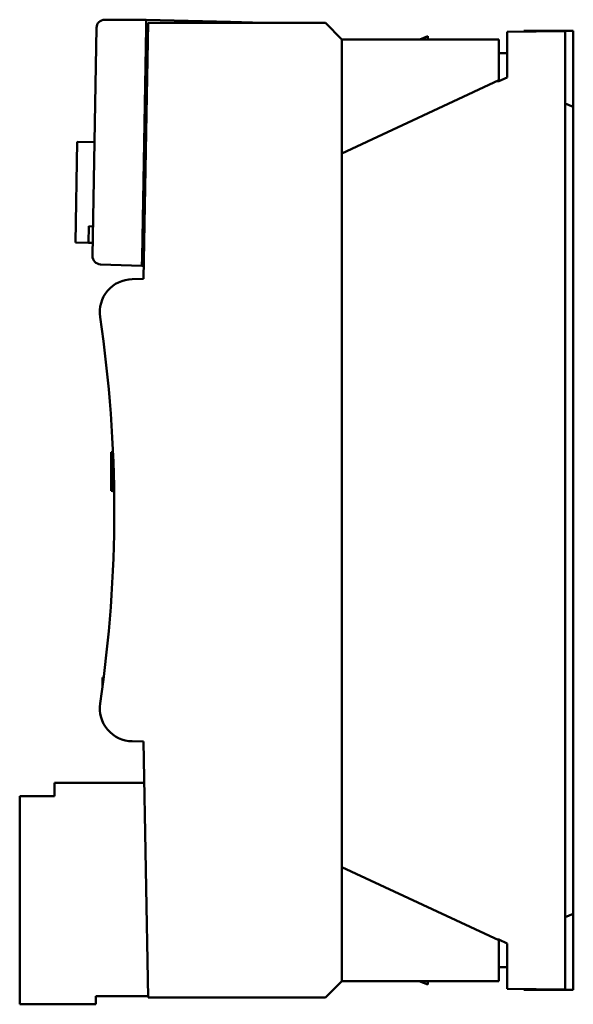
# Model space of a CAD drawing. Header units: millimetres. Extents: x 21 to 121, y 70 to 189.
# Tile 1 of 6: x 21 to 54, y 70 to 130. Entities that reach past the tile are written whole.
import ezdxf

# ---------------------------------------------------------------- set-up
doc = ezdxf.new("R2010")
doc.units = ezdxf.units.MM
doc.header["$LTSCALE"] = 0.666667
doc.layers.add('Arêtes visibles(ISO)', color=7, linetype='Continuous', lineweight=50)

msp = doc.modelspace()

# ---------------------------------------------------------------- linework, layer by layer
at = {"layer": 'Arêtes visibles(ISO)'}
for p, q in [((28.168, 129.597), (25.658, 129.597)), ((28.281, 129.403), (28.01, 113.903)), ((28.168, 129.597), (28.159, 129.098)), ((28.168, 129.597), (33.266, 129.464)), ((39.01, 129.403), (28.281, 129.403)), ((33.265, 129.403), (33.266, 129.464)), ((33.266, 129.464), (35.265, 129.412)), ((35.265, 129.412), (35.265, 129.403)), ((39.01, 129.403), (40.01, 128.403)), ((25.159, 129.106), (24.917, 115.296)), ((27.916, 115.2), (28.159, 129.098)), ((53.51, 128.895), (50.01, 128.864)), ((50.01, 128.864), (50.01, 126.108)), ((51.01, 128.873), (51.01, 128.925)), ((51.01, 128.925), (52.58, 128.925)), ((52.58, 128.887), (52.58, 128.925)), ((54.01, 128.925), (52.58, 128.925)), ((53.51, 128.895), (53.51, 70.895)), ((54.01, 126.368), (54.01, 128.925)), ((28.145, 128.298), (28.262, 128.296)), ((40.01, 128.403), (49.51, 128.403)), ((40.01, 128.403), (40.01, 121.503)), ((45.21, 128.595), (44.729, 128.403)), ((45.21, 128.403), (45.21, 128.595)), ((49.51, 125.933), (49.51, 128.403)), ((49.51, 127.569), (50.01, 127.569)), ((28.131, 127.498), (28.248, 127.498)), ((54.01, 124.313), (54.01, 126.368)), ((40.01, 121.503), (49.51, 125.933)), ((49.386, 125.875), (49.51, 125.875)), ((50.01, 126.108), (49.51, 125.875)), ((53.51, 124.525), (54.01, 124.313)), ((54.01, 124.313), (54.01, 123.42)), ((54.01, 76.37), (54.01, 123.42)), ((23.988, 122.204), (23.881, 116.105)), ((23.988, 122.204), (25.038, 122.186)), ((40.01, 121.503), (40.01, 78.303)), ((24.681, 116.091), (24.699, 117.091)), ((24.699, 117.091), (24.949, 117.087)), ((23.881, 116.105), (24.681, 116.091)), ((24.681, 116.091), (24.931, 116.087)), ((28.047, 115.995), (27.93, 116)), ((27.916, 115.2), (27.908, 114.7)), ((25.4, 114.787), (27.908, 114.7)), ((27.908, 114.7), (28.024, 114.696)), ((28.01, 113.903), (27.32, 113.891)), ((26.04, 101.07), (26.04, 103.42)), ((26.14, 103.42), (26.04, 103.42)), ((26.14, 103.42), (26.157, 103.437)), ((26.14, 101.07), (26.14, 103.42)), ((26.14, 101.07), (26.04, 101.07)), ((26.14, 101.07), (26.228, 100.982)), ((25.526, 89.27), (25.526, 89.77)), ((25.591, 89.77), (25.526, 89.77)), ((27.32, 85.915), (28.01, 85.903)), ((28.01, 85.903), (28.281, 70.403)), ((28.054, 83.395), (22.61, 83.395)), ((22.61, 83.395), (22.61, 82.595)), ((22.61, 82.595), (20.51, 82.595)), ((20.51, 82.595), (20.51, 69.995)), ((40.01, 78.303), (40.01, 71.403)), ((49.51, 73.873), (40.01, 78.303)), ((54.01, 76.37), (54.01, 75.477)), ((53.51, 75.265), (54.01, 75.477)), ((54.01, 73.422), (54.01, 75.477)), ((49.42, 73.915), (49.51, 73.915)), ((49.51, 73.915), (50.01, 73.682)), ((49.51, 71.403), (49.51, 73.873)), ((50.01, 73.682), (50.01, 70.925)), ((54.01, 70.865), (54.01, 73.422)), ((49.51, 72.237), (50.01, 72.237)), ((40.01, 71.403), (39.01, 70.403)), ((40.01, 71.403), (49.51, 71.403)), ((45.21, 71.195), (44.69, 71.403)), ((45.21, 71.403), (45.21, 71.195)), ((25.11, 69.995), (25.11, 70.495)), ((25.11, 70.495), (28.279, 70.495)), ((28.281, 70.403), (39.01, 70.403)), ((53.51, 70.895), (50.01, 70.925)), ((51.01, 70.865), (51.01, 70.917)), ((51.01, 70.865), (52.58, 70.865)), ((52.58, 70.865), (52.58, 70.903)), ((52.58, 70.865), (54.01, 70.865)), ((20.51, 69.995), (25.11, 69.995))]:
    msp.add_line(p, q, dxfattribs=at)
for centre, radius, start, end in [((25.658, 129.097), 0.5, 90, 179), ((25.417, 115.287), 0.5, 179, 268), ((27.355, 111.891), 2, 91, 188.40667), ((-53.764, 99.903), 80, 351.59333, 8.40667), ((27.355, 87.914), 2, 171.59333, 269)]:
    msp.add_arc(centre, radius, start, end, dxfattribs=at)

doc.saveas('drawing.dxf')
